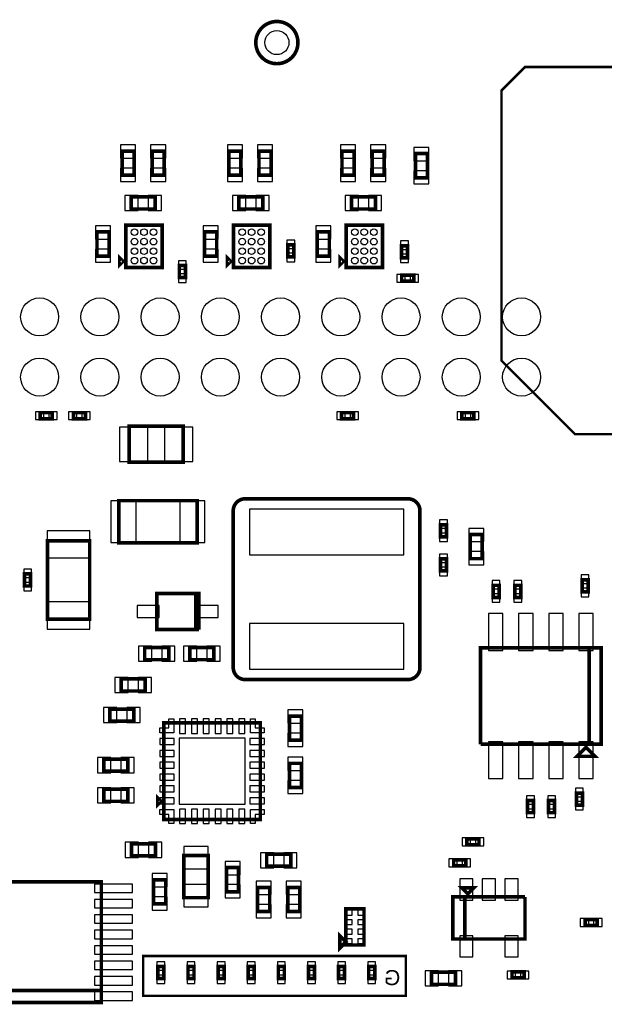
# Model space of a CAD drawing. Extents: x -187 to 3337, y -152 to 6400.
# Tile 4 of 11: x 1030 to 2001, y 1209 to 2843. Entities that reach past the tile are written whole.
import ezdxf

# ---------------------------------------------------------------- set-up
doc = ezdxf.new("R2010")
doc.units = 0
for name, color, linetype in [('BG_BASY', 231, 'CONTINUOUS'), ('PG_ASSEMBLY_BOTTOM', 52, 'CONTINUOUS'), ('PIN_BOTTOM', 1, 'CONTINUOUS')]:
    doc.layers.add(name, color=color, linetype=linetype)

msp = doc.modelspace()

# ---------------------------------------------------------------- linework, layer by layer
at = {"layer": 'BG_BASY', "const_width": 4}
for points in [[(2444, 2698), (2087, 2698), (2021, 2764), (1869, 2764), (1830, 2725), (1830, 2277), (1952, 2155), (2246, 2155), (2268, 2177), (2428, 2177), (2531, 2280), (2531, 2660), (2532, 2661), (2495, 2698), (2444, 2698)], [(1645, 1289), (1235, 1289), (1235, 1223), (1671, 1223), (1671, 1289), (1645, 1289)]]:
    msp.add_lwpolyline(points, dxfattribs=at)
at = {"layer": 'PG_ASSEMBLY_BOTTOM', "const_width": 6}
for points in [[(1492.1, 2804.54, 1), (1422.1, 2804.54, 1), (1492.1, 2804.54)], [(1384.65, 1767.64), (1384.65, 2027.64, -0.414214), (1404.65, 2047.64), (1674.65, 2047.64, -0.414214), (1694.65, 2027.64), (1694.65, 1767.64, -0.414214), (1674.65, 1747.64), (1404.65, 1747.64, -0.414214), (1384.65, 1767.64)]]:
    msp.add_lwpolyline(points, format="xyb", dxfattribs=at)
for points in [[(1200.06, 2584.58), (1200.06, 2624.58), (1220.06, 2624.58), (1220.06, 2584.58), (1200.06, 2584.58)], [(1250.06, 2584.58), (1250.06, 2624.58), (1270.06, 2624.58), (1270.06, 2584.58), (1250.06, 2584.58)], [(1377.45, 2584.58), (1377.45, 2624.58), (1397.45, 2624.58), (1397.45, 2584.58), (1377.45, 2584.58)], [(1427.45, 2584.58), (1427.45, 2624.58), (1447.45, 2624.58), (1447.45, 2584.58), (1427.45, 2584.58)], [(1565.24, 2584.58), (1565.24, 2624.58), (1585.24, 2624.58), (1585.24, 2584.58), (1565.24, 2584.58)], [(1615.24, 2584.58), (1615.24, 2624.58), (1635.24, 2624.58), (1635.24, 2584.58), (1615.24, 2584.58)], [(1687.09, 2580.32), (1687.09, 2620.32), (1707.09, 2620.32), (1707.09, 2580.32), (1687.09, 2580.32)], [(1255.06, 2528.41), (1215.06, 2528.41), (1215.06, 2548.41), (1255.06, 2548.41), (1255.06, 2528.41)], [(1433.76, 2528.41), (1393.76, 2528.41), (1393.76, 2548.41), (1433.76, 2548.41), (1433.76, 2528.41)], [(1620.79, 2528.41), (1580.79, 2528.41), (1580.79, 2548.41), (1620.79, 2548.41), (1620.79, 2528.41)], [(1206.54, 2501.41), (1266.54, 2501.41), (1266.54, 2431.41), (1206.54, 2431.41), (1206.54, 2501.41)], [(1385.24, 2501.41), (1445.24, 2501.41), (1445.24, 2431.41), (1385.24, 2431.41), (1385.24, 2501.41)], [(1572.27, 2501.41), (1632.27, 2501.41), (1632.27, 2431.41), (1572.27, 2431.41), (1572.27, 2501.41)], [(1158.5, 2450.33), (1158.5, 2490.33), (1178.5, 2490.33), (1178.5, 2450.33), (1158.5, 2450.33)], [(1337.2, 2450.33), (1337.2, 2490.33), (1357.2, 2490.33), (1357.2, 2450.33), (1337.2, 2450.33)], [(1524.23, 2450.33), (1524.23, 2490.33), (1544.23, 2490.33), (1544.23, 2450.33), (1524.23, 2450.33)], [(1475.27, 2448.91), (1475.27, 2468.91), (1485.27, 2468.91), (1485.27, 2448.91), (1475.27, 2448.91)], [(1663.95, 2447.42), (1663.95, 2467.42), (1673.95, 2467.42), (1673.95, 2447.42), (1663.95, 2447.42)], [(1201.54, 2441.41), (1196.54, 2436.41), (1196.54, 2446.41), (1201.54, 2441.41)], [(1380.24, 2441.41), (1375.24, 2436.41), (1375.24, 2446.41), (1380.24, 2441.41)], [(1567.27, 2441.41), (1562.27, 2436.41), (1562.27, 2446.41), (1567.27, 2441.41)], [(1305.23, 2434.67), (1305.23, 2414.67), (1295.23, 2414.67), (1295.23, 2434.67), (1305.23, 2434.67)], [(1684.28, 2408.5), (1664.28, 2408.5), (1664.28, 2418.5), (1684.28, 2418.5), (1684.28, 2408.5)], [(1084.28, 2180.47), (1064.28, 2180.47), (1064.28, 2190.47), (1084.28, 2190.47), (1084.28, 2180.47)], [(1139.32, 2180.47), (1119.32, 2180.47), (1119.32, 2190.47), (1139.32, 2190.47), (1139.32, 2180.47)], [(1584.52, 2180.47), (1564.52, 2180.47), (1564.52, 2190.47), (1584.52, 2190.47), (1584.52, 2180.47)], [(1764.28, 2190.47), (1784.28, 2190.47), (1784.28, 2180.47), (1764.28, 2180.47), (1764.28, 2190.47)], [(1211.72, 2168.2), (1301.72, 2168.2), (1301.72, 2108.2), (1211.72, 2108.2), (1211.72, 2168.2)], [(1324.7, 2044.49), (1194.7, 2044.49), (1194.7, 1974.49), (1324.7, 1974.49), (1324.7, 2044.49)], [(1738.65, 2004.59), (1738.65, 1984.59), (1728.65, 1984.59), (1728.65, 2004.59), (1738.65, 2004.59)], [(1146.3, 1977.93), (1146.3, 1847.93), (1076.3, 1847.93), (1076.3, 1977.93), (1146.3, 1977.93)], [(1798.1, 1988.23), (1798.1, 1948.23), (1778.1, 1948.23), (1778.1, 1988.23), (1798.1, 1988.23)], [(1738.65, 1947.92), (1738.65, 1927.92), (1728.65, 1927.92), (1728.65, 1947.92), (1738.65, 1947.92)], [(1038.3, 1902.93), (1038.3, 1922.93), (1048.3, 1922.93), (1048.3, 1902.93), (1038.3, 1902.93)], [(1963.72, 1893.2), (1963.72, 1913.2), (1973.72, 1913.2), (1973.72, 1893.2), (1963.72, 1893.2)], [(1826, 1904), (1826, 1884), (1816, 1884), (1816, 1904), (1826, 1904)], [(1862, 1904), (1862, 1884), (1852, 1884), (1852, 1904), (1862, 1904)], [(1322.65, 1890.64), (1322.65, 1830.64), (1327.65, 1830.64), (1257.65, 1830.64), (1257.65, 1890.64), (1327.65, 1890.64), (1327.65, 1830.64)], [(1327.65, 1830.64), (1322.65, 1830.64), (1322.65, 1890.64)], [(1277.65, 1780.64), (1237.65, 1780.64), (1237.65, 1800.64), (1277.65, 1800.64), (1277.65, 1780.64)], [(1352.65, 1780.64), (1312.65, 1780.64), (1312.65, 1800.64), (1352.65, 1800.64), (1352.65, 1780.64)], [(1795.36, 1640.29), (1795.36, 1800.29), (1995.36, 1800.29), (1995.36, 1640.29), (1975.36, 1640.29), (1975.36, 1800.29)], [(1975.36, 1800.29), (1975.36, 1640.29), (1795.36, 1640.29)], [(1238.65, 1728.64), (1198.65, 1728.64), (1198.65, 1748.64), (1238.65, 1748.64), (1238.65, 1728.64)], [(1219.65, 1678.64), (1179.65, 1678.64), (1179.65, 1698.64), (1219.65, 1698.64), (1219.65, 1678.64)], [(1497.9, 1686.94), (1497.9, 1646.94), (1477.9, 1646.94), (1477.9, 1686.94), (1497.9, 1686.94)], [(1269.65, 1675.64), (1429.65, 1675.64), (1429.65, 1515.64), (1269.65, 1515.64), (1269.65, 1675.64)], [(1970.36, 1635.29), (1985.36, 1620.29), (1955.36, 1620.29), (1970.36, 1635.29)], [(1209.65, 1595.64), (1169.65, 1595.64), (1169.65, 1615.64), (1209.65, 1615.64), (1209.65, 1595.64)], [(1497.9, 1608.64), (1497.9, 1568.64), (1477.9, 1568.64), (1477.9, 1608.64), (1497.9, 1608.64)], [(1169.65, 1565.64), (1209.65, 1565.64), (1209.65, 1545.64), (1169.65, 1545.64), (1169.65, 1565.64)], [(1259.65, 1540.64), (1259.65, 1550.64), (1264.65, 1545.64), (1259.65, 1540.64)], [(1964.3, 1559.26), (1964.3, 1539.26), (1954.3, 1539.26), (1954.3, 1559.26), (1964.3, 1559.26)], [(1873.19, 1526.8), (1873.19, 1546.8), (1883.19, 1546.8), (1883.19, 1526.8), (1873.19, 1526.8)], [(1908.19, 1526.8), (1908.19, 1546.8), (1918.19, 1546.8), (1918.19, 1526.8), (1908.19, 1526.8)], [(1255.6, 1455.14), (1215.6, 1455.14), (1215.6, 1475.14), (1255.6, 1475.14), (1255.6, 1455.14)], [(1772.65, 1483.54), (1792.65, 1483.54), (1792.65, 1473.54), (1772.65, 1473.54), (1772.65, 1483.54)], [(1342.85, 1455.74), (1342.85, 1385.74), (1302.85, 1385.74), (1302.85, 1455.74), (1342.85, 1455.74)], [(1440.15, 1457.84), (1480.15, 1457.84), (1480.15, 1437.84), (1440.15, 1437.84), (1440.15, 1457.84)], [(1393.55, 1435.64), (1393.55, 1395.64), (1373.55, 1395.64), (1373.55, 1435.64), (1393.55, 1435.64)], [(1750.61, 1448.54), (1770.61, 1448.54), (1770.61, 1438.54), (1750.61, 1438.54), (1750.61, 1448.54)], [(1165.69, 1231.83), (985.69, 1231.83), (985.69, 1411.83)], [(985.69, 1411.83), (1165.69, 1411.83), (1165.69, 1211.83), (985.69, 1211.83), (985.69, 1231.83), (1165.69, 1231.83)], [(1272.49, 1415.46), (1272.49, 1375.46), (1252.49, 1375.46), (1252.49, 1415.46), (1272.49, 1415.46)], [(1445.15, 1402.84), (1445.15, 1362.84), (1425.15, 1362.84), (1425.15, 1402.84), (1445.15, 1402.84)], [(1495.15, 1402.84), (1495.15, 1362.84), (1475.15, 1362.84), (1475.15, 1402.84), (1495.15, 1402.84)], [(1774.03, 1392.15), (1764.03, 1402.15), (1784.03, 1402.15), (1774.03, 1392.15)], [(1869.03, 1387.15), (1869.03, 1317.15), (1749.03, 1317.15), (1749.03, 1387.15), (1769.03, 1387.15), (1769.03, 1317.15)], [(1769.03, 1317.15), (1769.03, 1387.15), (1869.03, 1387.15)], [(1601.71, 1307.27), (1601.71, 1367.27), (1571.71, 1367.27), (1571.71, 1307.27), (1601.71, 1307.27)], [(1968.88, 1349.46), (1988.88, 1349.46), (1988.88, 1339.46), (1968.88, 1339.46), (1968.88, 1349.46)], [(1561.71, 1302.27), (1561.71, 1322.27), (1571.71, 1312.27), (1561.71, 1302.27)], [(1259.54, 1251.42), (1259.54, 1271.42), (1269.54, 1271.42), (1269.54, 1251.42), (1259.54, 1251.42)], [(1309.54, 1251.42), (1309.54, 1271.42), (1319.54, 1271.42), (1319.54, 1251.42), (1309.54, 1251.42)], [(1359.54, 1251.42), (1359.54, 1271.42), (1369.54, 1271.42), (1369.54, 1251.42), (1359.54, 1251.42)], [(1409.54, 1251.42), (1409.54, 1271.42), (1419.54, 1271.42), (1419.54, 1251.42), (1409.54, 1251.42)], [(1459.54, 1251.42), (1459.54, 1271.42), (1469.54, 1271.42), (1469.54, 1251.42), (1459.54, 1251.42)], [(1509.54, 1251.42), (1509.54, 1271.42), (1519.54, 1271.42), (1519.54, 1251.42), (1509.54, 1251.42)], [(1559.54, 1251.42), (1559.54, 1271.42), (1569.54, 1271.42), (1569.54, 1251.42), (1559.54, 1251.42)], [(1609.54, 1251.42), (1609.54, 1271.42), (1619.54, 1271.42), (1619.54, 1251.42), (1609.54, 1251.42)], [(1753.85, 1242.01), (1713.85, 1242.01), (1713.85, 1262.01), (1753.85, 1262.01), (1753.85, 1242.01)], [(1867.45, 1252.56), (1847.45, 1252.56), (1847.45, 1262.56), (1867.45, 1262.56), (1867.45, 1252.56)]]:
    msp.add_lwpolyline(points, dxfattribs=at)
at = {"layer": 'PIN_BOTTOM'}
for points in [[(1197.56, 2612.87), (1222.56, 2612.87), (1222.56, 2634.87), (1197.56, 2634.87)], [(1247.56, 2612.87), (1272.56, 2612.87), (1272.56, 2634.87), (1247.56, 2634.87)], [(1374.95, 2612.87), (1399.95, 2612.87), (1399.95, 2634.87), (1374.95, 2634.87)], [(1424.95, 2612.87), (1449.95, 2612.87), (1449.95, 2634.87), (1424.95, 2634.87)], [(1562.74, 2612.87), (1587.74, 2612.87), (1587.74, 2634.87), (1562.74, 2634.87)], [(1612.74, 2612.87), (1637.74, 2612.87), (1637.74, 2634.87), (1612.74, 2634.87)], [(1684.59, 2608.61), (1709.59, 2608.61), (1709.59, 2630.61), (1684.59, 2630.61)], [(1197.56, 2574.29), (1222.56, 2574.29), (1222.56, 2596.29), (1197.56, 2596.29)], [(1247.56, 2574.29), (1272.56, 2574.29), (1272.56, 2596.29), (1247.56, 2596.29)], [(1374.95, 2574.29), (1399.95, 2574.29), (1399.95, 2596.29), (1374.95, 2596.29)], [(1424.95, 2574.29), (1449.95, 2574.29), (1449.95, 2596.29), (1424.95, 2596.29)], [(1562.74, 2574.29), (1587.74, 2574.29), (1587.74, 2596.29), (1562.74, 2596.29)], [(1612.74, 2574.29), (1637.74, 2574.29), (1637.74, 2596.29), (1612.74, 2596.29)], [(1684.59, 2570.03), (1709.59, 2570.03), (1709.59, 2592.03), (1684.59, 2592.03)], [(1226.77, 2525.91), (1226.77, 2550.91), (1204.77, 2550.91), (1204.77, 2525.91)], [(1265.35, 2525.91), (1265.35, 2550.91), (1243.35, 2550.91), (1243.35, 2525.91)], [(1405.47, 2525.91), (1405.47, 2550.91), (1383.47, 2550.91), (1383.47, 2525.91)], [(1444.05, 2525.91), (1444.05, 2550.91), (1422.05, 2550.91), (1422.05, 2525.91)], [(1592.5, 2525.91), (1592.5, 2550.91), (1570.5, 2550.91), (1570.5, 2525.91)], [(1631.08, 2525.91), (1631.08, 2550.91), (1609.08, 2550.91), (1609.08, 2525.91)], [(1156, 2478.62), (1181, 2478.62), (1181, 2500.62), (1156, 2500.62)], [(1334.7, 2478.62), (1359.7, 2478.62), (1359.7, 2500.62), (1334.7, 2500.62)], [(1521.73, 2478.62), (1546.73, 2478.62), (1546.73, 2500.62), (1521.73, 2500.62)], [(1473.77, 2462.93), (1486.77, 2462.93), (1486.77, 2476.93), (1473.77, 2476.93)], [(1662.45, 2461.44), (1675.45, 2461.44), (1675.45, 2475.44), (1662.45, 2475.44)], [(1156, 2440.04), (1181, 2440.04), (1181, 2462.04), (1156, 2462.04)], [(1334.7, 2440.04), (1359.7, 2440.04), (1359.7, 2462.04), (1334.7, 2462.04)], [(1473.77, 2440.89), (1486.77, 2440.89), (1486.77, 2454.89), (1473.77, 2454.89)], [(1521.73, 2440.04), (1546.73, 2440.04), (1546.73, 2462.04), (1521.73, 2462.04)], [(1662.45, 2439.4), (1675.45, 2439.4), (1675.45, 2453.4), (1662.45, 2453.4)], [(1306.73, 2442.69), (1293.73, 2442.69), (1293.73, 2428.69), (1306.73, 2428.69)], [(1306.73, 2420.65), (1293.73, 2420.65), (1293.73, 2406.65), (1306.73, 2406.65)], [(1670.26, 2407), (1670.26, 2420), (1656.26, 2420), (1656.26, 2407)], [(1692.3, 2407), (1692.3, 2420), (1678.3, 2420), (1678.3, 2407)], [(1070.26, 2178.97), (1070.26, 2191.97), (1056.26, 2191.97), (1056.26, 2178.97)], [(1092.3, 2178.97), (1092.3, 2191.97), (1078.3, 2191.97), (1078.3, 2178.97)], [(1125.3, 2178.97), (1125.3, 2191.97), (1111.3, 2191.97), (1111.3, 2178.97)], [(1147.34, 2178.97), (1147.34, 2191.97), (1133.34, 2191.97), (1133.34, 2178.97)], [(1570.5, 2178.97), (1570.5, 2191.97), (1556.5, 2191.97), (1556.5, 2178.97)], [(1592.54, 2178.97), (1592.54, 2191.97), (1578.54, 2191.97), (1578.54, 2178.97)], [(1756.26, 2191.97), (1756.26, 2178.97), (1770.26, 2178.97), (1770.26, 2191.97)], [(1778.3, 2191.97), (1778.3, 2178.97), (1792.3, 2178.97), (1792.3, 2191.97)], [(1195.82, 2166.7), (1195.82, 2109.7), (1242.82, 2109.7), (1242.82, 2166.7)], [(1270.62, 2166.7), (1270.62, 2109.7), (1317.62, 2109.7), (1317.62, 2166.7)], [(1223.61, 1974.99), (1223.61, 2043.99), (1181.61, 2043.99), (1181.61, 1974.99)], [(1337.79, 1974.99), (1337.79, 2043.99), (1295.79, 2043.99), (1295.79, 1974.99)], [(1411.65, 1954.52), (1667.65, 1954.52), (1667.65, 2030.52), (1411.65, 2030.52)], [(1740.15, 2012.61), (1727.15, 2012.61), (1727.15, 1998.61), (1740.15, 1998.61)], [(1146.8, 1994.49), (1075.8, 1994.49), (1075.8, 1949.49), (1146.8, 1949.49)], [(1800.6, 1998.52), (1775.6, 1998.52), (1775.6, 1976.52), (1800.6, 1976.52)], [(1740.15, 1990.57), (1727.15, 1990.57), (1727.15, 1976.57), (1740.15, 1976.57)], [(1740.15, 1955.94), (1727.15, 1955.94), (1727.15, 1941.94), (1740.15, 1941.94)], [(1800.6, 1959.94), (1775.6, 1959.94), (1775.6, 1937.94), (1800.6, 1937.94)], [(1036.8, 1916.95), (1049.8, 1916.95), (1049.8, 1930.95), (1036.8, 1930.95)], [(1740.15, 1933.9), (1727.15, 1933.9), (1727.15, 1919.9), (1740.15, 1919.9)], [(1827.5, 1912.02), (1814.5, 1912.02), (1814.5, 1898.02), (1827.5, 1898.02)], [(1863.5, 1912.02), (1850.5, 1912.02), (1850.5, 1898.02), (1863.5, 1898.02)], [(1962.22, 1907.22), (1975.22, 1907.22), (1975.22, 1921.22), (1962.22, 1921.22)], [(1036.8, 1894.91), (1049.8, 1894.91), (1049.8, 1908.91), (1036.8, 1908.91)], [(1962.22, 1885.18), (1975.22, 1885.18), (1975.22, 1899.18), (1962.22, 1899.18)], [(1827.5, 1889.98), (1814.5, 1889.98), (1814.5, 1875.98), (1827.5, 1875.98)], [(1863.5, 1889.98), (1850.5, 1889.98), (1850.5, 1875.98), (1863.5, 1875.98)], [(1146.8, 1876.37), (1075.8, 1876.37), (1075.8, 1831.37), (1146.8, 1831.37)], [(1261.44, 1850.64), (1261.44, 1870.64), (1225.44, 1870.64), (1225.44, 1850.64)], [(1359.86, 1850.64), (1359.86, 1870.64), (1323.86, 1870.64), (1323.86, 1850.64)], [(1808.36, 1796.09), (1832.36, 1796.09), (1832.36, 1857.09), (1808.36, 1857.09)], [(1858.36, 1796.09), (1882.36, 1796.09), (1882.36, 1857.09), (1858.36, 1857.09)], [(1908.36, 1796.09), (1932.36, 1796.09), (1932.36, 1857.09), (1908.36, 1857.09)], [(1958.36, 1796.09), (1982.36, 1796.09), (1982.36, 1857.09), (1958.36, 1857.09)], [(1411.65, 1764.76), (1667.65, 1764.76), (1667.65, 1840.76), (1411.65, 1840.76)], [(1249.36, 1778.14), (1249.36, 1803.14), (1227.36, 1803.14), (1227.36, 1778.14)], [(1287.94, 1778.14), (1287.94, 1803.14), (1265.94, 1803.14), (1265.94, 1778.14)], [(1324.36, 1778.14), (1324.36, 1803.14), (1302.36, 1803.14), (1302.36, 1778.14)], [(1362.94, 1778.14), (1362.94, 1803.14), (1340.94, 1803.14), (1340.94, 1778.14)], [(1210.36, 1726.14), (1210.36, 1751.14), (1188.36, 1751.14), (1188.36, 1726.14)], [(1248.94, 1726.14), (1248.94, 1751.14), (1226.94, 1751.14), (1226.94, 1726.14)], [(1191.36, 1676.14), (1191.36, 1701.14), (1169.36, 1701.14), (1169.36, 1676.14)], [(1229.94, 1676.14), (1229.94, 1701.14), (1207.94, 1701.14), (1207.94, 1676.14)], [(1500.4, 1697.23), (1475.4, 1697.23), (1475.4, 1675.23), (1500.4, 1675.23)], [(1263.03, 1659.42), (1263.03, 1667.3), (1277.99, 1667.3), (1277.99, 1682.26), (1285.87, 1682.26), (1285.87, 1659.42)], [(1305.44, 1682.44), (1295.44, 1682.44), (1295.44, 1658.44), (1305.44, 1658.44)], [(1325.12, 1682.44), (1315.12, 1682.44), (1315.12, 1658.44), (1325.12, 1658.44)], [(1344.81, 1682.44), (1334.81, 1682.44), (1334.81, 1658.44), (1344.81, 1658.44)], [(1364.49, 1682.44), (1354.49, 1682.44), (1354.49, 1658.44), (1364.49, 1658.44)], [(1384.18, 1682.44), (1374.18, 1682.44), (1374.18, 1658.44), (1384.18, 1658.44)], [(1403.86, 1682.44), (1393.86, 1682.44), (1393.86, 1658.44), (1403.86, 1658.44)], [(1413.43, 1682.26), (1421.31, 1682.26), (1421.31, 1667.3), (1436.27, 1667.3), (1436.27, 1659.42), (1413.43, 1659.42)], [(1294.65, 1650.64), (1294.65, 1540.64), (1404.65, 1540.64), (1404.65, 1650.64)], [(1500.4, 1658.65), (1475.4, 1658.65), (1475.4, 1636.65), (1500.4, 1636.65)], [(1262.85, 1649.85), (1262.85, 1639.85), (1286.85, 1639.85), (1286.85, 1649.85)], [(1412.45, 1649.85), (1412.45, 1639.85), (1436.45, 1639.85), (1436.45, 1649.85)], [(1808.36, 1583.49), (1832.36, 1583.49), (1832.36, 1644.49), (1808.36, 1644.49)], [(1858.36, 1583.49), (1882.36, 1583.49), (1882.36, 1644.49), (1858.36, 1644.49)], [(1908.36, 1583.49), (1932.36, 1583.49), (1932.36, 1644.49), (1908.36, 1644.49)], [(1958.36, 1583.49), (1982.36, 1583.49), (1982.36, 1644.49), (1958.36, 1644.49)], [(1181.36, 1593.14), (1181.36, 1618.14), (1159.36, 1618.14), (1159.36, 1593.14)], [(1219.94, 1593.14), (1219.94, 1618.14), (1197.94, 1618.14), (1197.94, 1593.14)], [(1262.85, 1630.17), (1262.85, 1620.17), (1286.85, 1620.17), (1286.85, 1630.17)], [(1412.45, 1630.17), (1412.45, 1620.17), (1436.45, 1620.17), (1436.45, 1630.17)], [(1500.4, 1618.93), (1475.4, 1618.93), (1475.4, 1596.93), (1500.4, 1596.93)], [(1262.85, 1610.48), (1262.85, 1600.48), (1286.85, 1600.48), (1286.85, 1610.48)], [(1412.45, 1610.48), (1412.45, 1600.48), (1436.45, 1600.48), (1436.45, 1610.48)], [(1262.85, 1590.8), (1262.85, 1580.8), (1286.85, 1580.8), (1286.85, 1590.8)], [(1412.45, 1590.8), (1412.45, 1580.8), (1436.45, 1580.8), (1436.45, 1590.8)], [(1262.85, 1571.11), (1262.85, 1561.11), (1286.85, 1561.11), (1286.85, 1571.11)], [(1412.45, 1571.11), (1412.45, 1561.11), (1436.45, 1561.11), (1436.45, 1571.11)], [(1500.4, 1580.35), (1475.4, 1580.35), (1475.4, 1558.35), (1500.4, 1558.35)], [(1159.36, 1568.14), (1159.36, 1543.14), (1181.36, 1543.14), (1181.36, 1568.14)], [(1197.94, 1568.14), (1197.94, 1543.14), (1219.94, 1543.14), (1219.94, 1568.14)], [(1871.69, 1540.82), (1884.69, 1540.82), (1884.69, 1554.82), (1871.69, 1554.82)], [(1906.69, 1540.82), (1919.69, 1540.82), (1919.69, 1554.82), (1906.69, 1554.82)], [(1965.8, 1567.28), (1952.8, 1567.28), (1952.8, 1553.28), (1965.8, 1553.28)], [(1262.85, 1551.43), (1262.85, 1541.43), (1286.85, 1541.43), (1286.85, 1551.43)], [(1412.45, 1551.43), (1412.45, 1541.43), (1436.45, 1541.43), (1436.45, 1551.43)], [(1965.8, 1545.24), (1952.8, 1545.24), (1952.8, 1531.24), (1965.8, 1531.24)], [(1285.87, 1509.02), (1277.99, 1509.02), (1277.99, 1523.98), (1263.03, 1523.98), (1263.03, 1531.86), (1285.87, 1531.86)], [(1305.44, 1532.84), (1295.44, 1532.84), (1295.44, 1508.84), (1305.44, 1508.84)], [(1325.12, 1532.84), (1315.12, 1532.84), (1315.12, 1508.84), (1325.12, 1508.84)], [(1344.81, 1532.84), (1334.81, 1532.84), (1334.81, 1508.84), (1344.81, 1508.84)], [(1364.49, 1532.84), (1354.49, 1532.84), (1354.49, 1508.84), (1364.49, 1508.84)], [(1384.18, 1532.84), (1374.18, 1532.84), (1374.18, 1508.84), (1384.18, 1508.84)], [(1403.86, 1532.84), (1393.86, 1532.84), (1393.86, 1508.84), (1403.86, 1508.84)], [(1436.27, 1531.86), (1436.27, 1523.98), (1421.31, 1523.98), (1421.31, 1509.02), (1413.43, 1509.02), (1413.43, 1531.86)], [(1871.69, 1518.78), (1884.69, 1518.78), (1884.69, 1532.78), (1871.69, 1532.78)], [(1906.69, 1518.78), (1919.69, 1518.78), (1919.69, 1532.78), (1906.69, 1532.78)], [(1227.31, 1452.64), (1227.31, 1477.64), (1205.31, 1477.64), (1205.31, 1452.64)], [(1265.89, 1452.64), (1265.89, 1477.64), (1243.89, 1477.64), (1243.89, 1452.64)], [(1342.85, 1470.74), (1302.85, 1470.74), (1302.85, 1433.74), (1342.85, 1433.74)], [(1764.63, 1485.04), (1764.63, 1472.04), (1778.63, 1472.04), (1778.63, 1485.04)], [(1786.67, 1485.04), (1786.67, 1472.04), (1800.67, 1472.04), (1800.67, 1485.04)], [(1429.86, 1460.34), (1429.86, 1435.34), (1451.86, 1435.34), (1451.86, 1460.34)], [(1468.44, 1460.34), (1468.44, 1435.34), (1490.44, 1435.34), (1490.44, 1460.34)], [(1396.05, 1445.93), (1371.05, 1445.93), (1371.05, 1423.93), (1396.05, 1423.93)], [(1742.59, 1450.04), (1742.59, 1437.04), (1756.59, 1437.04), (1756.59, 1450.04)], [(1764.63, 1450.04), (1764.63, 1437.04), (1778.63, 1437.04), (1778.63, 1450.04)], [(1274.99, 1425.75), (1249.99, 1425.75), (1249.99, 1403.75), (1274.99, 1403.75)], [(1154.43, 1408.4), (1154.43, 1394.4), (1217.43, 1394.4), (1217.43, 1408.4)], [(1342.85, 1407.74), (1302.85, 1407.74), (1302.85, 1370.74), (1342.85, 1370.74)], [(1396.05, 1407.35), (1371.05, 1407.35), (1371.05, 1385.35), (1396.05, 1385.35)], [(1447.65, 1413.13), (1422.65, 1413.13), (1422.65, 1391.13), (1447.65, 1391.13)], [(1497.65, 1413.13), (1472.65, 1413.13), (1472.65, 1391.13), (1497.65, 1391.13)], [(1782.63, 1416.89), (1760.63, 1416.89), (1760.63, 1381.89), (1782.63, 1381.89)], [(1820.03, 1416.89), (1798.03, 1416.89), (1798.03, 1381.89), (1820.03, 1381.89)], [(1857.43, 1416.89), (1835.43, 1416.89), (1835.43, 1381.89), (1857.43, 1381.89)], [(1154.43, 1382.81), (1154.43, 1368.81), (1217.43, 1368.81), (1217.43, 1382.81)], [(1274.99, 1387.17), (1249.99, 1387.17), (1249.99, 1365.17), (1274.99, 1365.17)], [(1447.65, 1374.55), (1422.65, 1374.55), (1422.65, 1352.55), (1447.65, 1352.55)], [(1497.65, 1374.55), (1472.65, 1374.55), (1472.65, 1352.55), (1497.65, 1352.55)], [(1154.43, 1357.22), (1154.43, 1343.22), (1217.43, 1343.22), (1217.43, 1357.22)], [(1569.88, 1356.89), (1581.88, 1356.89), (1581.88, 1364.89), (1569.88, 1364.89)], [(1591.54, 1356.89), (1603.54, 1356.89), (1603.54, 1364.89), (1591.54, 1364.89)], [(1569.88, 1341.14), (1581.88, 1341.14), (1581.88, 1349.14), (1569.88, 1349.14)], [(1591.54, 1341.14), (1603.54, 1341.14), (1603.54, 1349.14), (1591.54, 1349.14)], [(1960.86, 1350.96), (1960.86, 1337.96), (1974.86, 1337.96), (1974.86, 1350.96)], [(1982.9, 1350.96), (1982.9, 1337.96), (1996.9, 1337.96), (1996.9, 1350.96)], [(1154.43, 1331.63), (1154.43, 1317.63), (1217.43, 1317.63), (1217.43, 1331.63)], [(1569.88, 1325.4), (1581.88, 1325.4), (1581.88, 1333.4), (1569.88, 1333.4)], [(1591.54, 1325.4), (1603.54, 1325.4), (1603.54, 1333.4), (1591.54, 1333.4)], [(1569.88, 1309.65), (1581.88, 1309.65), (1581.88, 1317.65), (1569.88, 1317.65)], [(1591.54, 1309.65), (1603.54, 1309.65), (1603.54, 1317.65), (1591.54, 1317.65)], [(1782.63, 1322.41), (1760.63, 1322.41), (1760.63, 1287.41), (1782.63, 1287.41)], [(1857.43, 1322.41), (1835.43, 1322.41), (1835.43, 1287.41), (1857.43, 1287.41)], [(1154.43, 1306.03), (1154.43, 1292.03), (1217.43, 1292.03), (1217.43, 1306.03)], [(1154.43, 1280.44), (1154.43, 1266.44), (1217.43, 1266.44), (1217.43, 1280.44)], [(1258.04, 1265.44), (1271.04, 1265.44), (1271.04, 1279.44), (1258.04, 1279.44)], [(1308.04, 1265.44), (1321.04, 1265.44), (1321.04, 1279.44), (1308.04, 1279.44)], [(1358.04, 1265.44), (1371.04, 1265.44), (1371.04, 1279.44), (1358.04, 1279.44)], [(1408.04, 1265.44), (1421.04, 1265.44), (1421.04, 1279.44), (1408.04, 1279.44)], [(1458.04, 1265.44), (1471.04, 1265.44), (1471.04, 1279.44), (1458.04, 1279.44)], [(1508.04, 1265.44), (1521.04, 1265.44), (1521.04, 1279.44), (1508.04, 1279.44)], [(1558.04, 1265.44), (1571.04, 1265.44), (1571.04, 1279.44), (1558.04, 1279.44)], [(1608.04, 1265.44), (1621.04, 1265.44), (1621.04, 1279.44), (1608.04, 1279.44)], [(1725.56, 1239.51), (1725.56, 1264.51), (1703.56, 1264.51), (1703.56, 1239.51)], [(1764.14, 1239.51), (1764.14, 1264.51), (1742.14, 1264.51), (1742.14, 1239.51)], [(1853.43, 1251.06), (1853.43, 1264.06), (1839.43, 1264.06), (1839.43, 1251.06)], [(1875.47, 1251.06), (1875.47, 1264.06), (1861.47, 1264.06), (1861.47, 1251.06)], [(1154.43, 1254.85), (1154.43, 1240.85), (1217.43, 1240.85), (1217.43, 1254.85)], [(1258.04, 1243.4), (1271.04, 1243.4), (1271.04, 1257.4), (1258.04, 1257.4)], [(1308.04, 1243.4), (1321.04, 1243.4), (1321.04, 1257.4), (1308.04, 1257.4)], [(1358.04, 1243.4), (1371.04, 1243.4), (1371.04, 1257.4), (1358.04, 1257.4)], [(1408.04, 1243.4), (1421.04, 1243.4), (1421.04, 1257.4), (1408.04, 1257.4)], [(1458.04, 1243.4), (1471.04, 1243.4), (1471.04, 1257.4), (1458.04, 1257.4)], [(1508.04, 1243.4), (1521.04, 1243.4), (1521.04, 1257.4), (1508.04, 1257.4)], [(1558.04, 1243.4), (1571.04, 1243.4), (1571.04, 1257.4), (1558.04, 1257.4)], [(1608.04, 1243.4), (1621.04, 1243.4), (1621.04, 1257.4), (1608.04, 1257.4)], [(1154.43, 1229.26), (1154.43, 1215.26), (1217.43, 1215.26), (1217.43, 1229.26)]]:
    msp.add_lwpolyline(points, close=True, dxfattribs=at)
for centre, radius in [((1457.1, 2804.54), 20), ((1220.79, 2490.03), 5.5), ((1236.54, 2490.03), 5.5), ((1252.29, 2490.03), 5.5), ((1399.49, 2490.03), 5.5), ((1415.24, 2490.03), 5.5), ((1430.99, 2490.03), 5.5), ((1586.52, 2490.03), 5.5), ((1602.27, 2490.03), 5.5), ((1618.02, 2490.03), 5.5), ((1220.79, 2474.28), 5.5), ((1236.54, 2474.28), 5.5), ((1252.29, 2474.28), 5.5), ((1399.49, 2474.28), 5.5), ((1415.24, 2474.28), 5.5), ((1430.99, 2474.28), 5.5), ((1586.52, 2474.28), 5.5), ((1602.27, 2474.28), 5.5), ((1618.02, 2474.28), 5.5), ((1220.79, 2458.54), 5.5), ((1236.54, 2458.54), 5.5), ((1252.29, 2458.54), 5.5), ((1399.49, 2458.54), 5.5), ((1415.24, 2458.54), 5.5), ((1430.99, 2458.54), 5.5), ((1586.52, 2458.54), 5.5), ((1602.27, 2458.54), 5.5), ((1618.02, 2458.54), 5.5), ((1220.79, 2442.79), 5.5), ((1236.54, 2442.79), 5.5), ((1252.29, 2442.79), 5.5), ((1399.49, 2442.79), 5.5), ((1415.24, 2442.79), 5.5), ((1430.99, 2442.79), 5.5), ((1586.52, 2442.79), 5.5), ((1602.27, 2442.79), 5.5), ((1618.02, 2442.79), 5.5), ((1063.26, 2349.47), 31.5), ((1163.26, 2349.47), 31.5), ((1263.26, 2349.47), 31.5), ((1363.26, 2349.47), 31.5), ((1463.26, 2349.47), 31.5), ((1563.26, 2349.47), 31.5), ((1663.26, 2349.47), 31.5), ((1763.26, 2349.47), 31.5), ((1863.26, 2349.47), 31.5), ((1063.26, 2249.47), 31.5), ((1163.26, 2249.47), 31.5), ((1263.26, 2249.47), 31.5), ((1363.26, 2249.47), 31.5), ((1463.26, 2249.47), 31.5), ((1563.26, 2249.47), 31.5), ((1663.26, 2249.47), 31.5), ((1763.26, 2249.47), 31.5), ((1863.26, 2249.47), 31.5)]:
    msp.add_circle(centre, radius, dxfattribs=at)

# ---------------------------------------------------------------- texts
at = {"layer": 'BG_BASY', "text_generation_flag": 2, "width": 1.04}
msp.add_text('G', height=25, dxfattribs=at).set_placement((1662, 1240.67))

doc.saveas('drawing.dxf')
